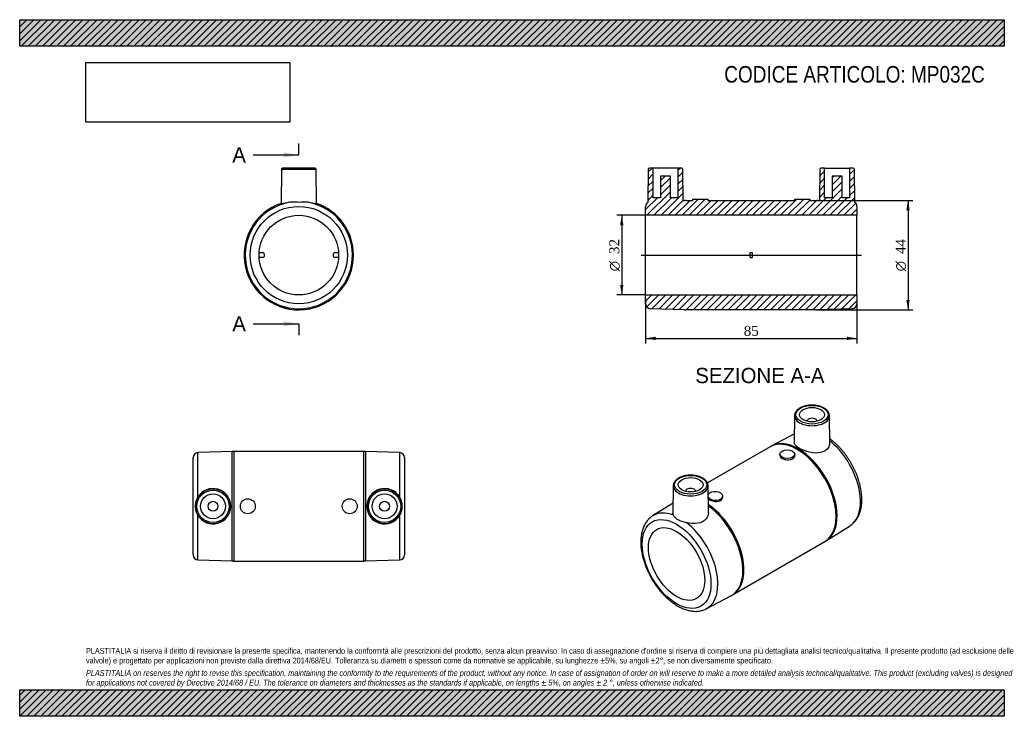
# Model space of a CAD drawing. Header units: millimetres. Extents: x 0 to 396, y 0 to 280.
import ezdxf
from ezdxf.enums import TextEntityAlignment as Align
from ezdxf.lldxf.tags import DXFTag

# ---------------------------------------------------------------- set-up
doc = ezdxf.new("R2010")
doc.units = ezdxf.units.MM
doc.header["$LTSCALE"] = 1.333333
for name, color, linetype in [('Default', 7, 'Continuous'), ('DV4_Default', 7, 'Continuous'), ('MP032C', 7, 'Continuous')]:
    doc.layers.add(name, color=color, linetype=linetype)
doc.styles.add('SEACAD_Solid_Edge_ANSI', font='seans.ttf')
doc.styles.add('SEACAD_Solid_Edge_ANSI1_Symbols', font='semeca1.ttf')
doc.styles.add('SEACAD_Times_New_Roman', font='times.ttf')
tags = doc.linetypes.add('CENTER2', pattern=[28.575, 19.05, -3.175, 3.175, -3.175]).pattern_tags.tags
tags[10:11] = [DXFTag(74, 4), DXFTag(75, 0), DXFTag(340, '0'), DXFTag(46, 0.0), DXFTag(50, 0.0), DXFTag(44, 0.0), DXFTag(45, 0.0)]
tags[8:9] = [DXFTag(74, 4), DXFTag(75, 0), DXFTag(340, '0'), DXFTag(46, 0.0), DXFTag(50, 0.0), DXFTag(44, 0.0), DXFTag(45, 0.0)]
tags[6:7] = [DXFTag(74, 4), DXFTag(75, 0), DXFTag(340, '0'), DXFTag(46, 0.0), DXFTag(50, 0.0), DXFTag(44, 0.0), DXFTag(45, 0.0)]
tags[4:5] = [DXFTag(74, 4), DXFTag(75, 0), DXFTag(340, '0'), DXFTag(46, 0.0), DXFTag(50, 0.0), DXFTag(44, 0.0), DXFTag(45, 0.0)]
doc.dimstyles.new('ANSImm', dxfattribs={"dimtxt": 4, "dimasz": 4, "dimexe": 2, "dimexo": 0, "dimgap": 1, "dimtad": 1, "dimdsep": 46, "dimtxsty": 'SEACAD_Times_New_Roman', "dimblk1": '_SE_FILLED', "dimblk2": '_SE_FILLED', "dimsah": 1, "dimcen": 2, "dimazin": 0, "dimtfac": 0.85, "dimtdec": 3, "dimtofl": 0, "dimtmove": 0, "dimatfit": 3, "dimfxl": 1, "dimarcsym": 0})
picture_1 = doc.add_image_def('image1.jpg', size_in_pixel=(4302, 1260))

# ---------------------------------------------------------------- blocks, each defined once
blk = doc.blocks.new('SE')
at = {"layer": 'MP032C', "color": 7, "linetype": 'Continuous'}
for p, q in [((105.25, 219.88), (105.13, 205.92)), ((105.25, 219.88), (119.26, 219.88)), ((118.76, 220.37), (105.75, 220.37)), ((119.38, 205.92), (119.26, 219.88)), ((96.28, 186.37), (97.78, 186.37)), ((126.72, 186.37), (128.22, 186.37)), ((97.78, 184.37), (96.28, 184.37)), ((98.28, 185.87), (98.28, 184.87)), ((126.22, 184.87), (126.22, 185.87)), ((128.22, 184.37), (126.72, 184.37))]:
    blk.add_line(p, q, dxfattribs=at)
for radius in [19.56, 16]:
    blk.add_circle((112.25, 185.37), radius, dxfattribs=at)
for centre, radius, start, end in [((105.75, 219.87), 0.5, 90, 179.5), ((118.76, 219.87), 0.5, 0.5, 90), ((112.25, 185.37), 22, 108.8934, 360), ((112.25, 185.37), 21.99, 108.9024, 360), ((112.25, 185.37), 21.56, 99.9731, 80.0269), ((112.25, 185.37), 22, 0, 71.1066), ((112.25, 185.37), 21.99, 0, 71.0976), ((97.78, 185.87), 0.5, 0, 90), ((126.72, 185.87), 0.5, 90, 180), ((97.78, 184.87), 0.5, 270, 0), ((126.72, 184.87), 0.5, 180, 270)]:
    blk.add_arc(centre, radius, start, end, dxfattribs=at)
for points, knots in [([(108.52, 206.61), (107.21, 206.4), (106.18, 206.13), (105.29, 205.92), (105.13, 205.9), (105.13, 205.93)], [0, 0, 0, 0, 0.125, 0.125, 0.196419, 0.196419, 0.196419, 0.196419]), ([(115.99, 206.61), (114.87, 206.78), (113.57, 206.59), (111.59, 206.59), (110.94, 206.63), (109.68, 206.68), (109.08, 206.69), (108.52, 206.61)], [0, 0, 0, 0, 0.5, 0.5, 0.75, 0.75, 1, 1, 1, 1]), ([(119.38, 205.93), (119.38, 205.9), (119.21, 205.92), (118.32, 206.13), (117.3, 206.4), (115.99, 206.61)], [0.8036267, 0.8036267, 0.8036267, 0.8036267, 0.875, 0.875, 1, 1, 1, 1])]:
    blk.add_open_spline(points, degree=3, knots=knots, dxfattribs=at)
blk = doc.blocks.new('SE1')
at = {"layer": 'MP032C', "color": 7, "linetype": 'Continuous'}
for p, q in [((311.64, 120.86), (311.53, 110.09)), ((325.77, 109.83), (325.65, 120.86)), ((316.65, 118.62), (316.65, 118.59)), ((320.65, 118.59), (320.65, 118.62)), ((311.56, 113.5), (302.46, 108.7)), ((301.77, 108.32), (276.61, 93.79)), ((305.75, 105.32), (305.75, 104.82)), ((311.75, 104.82), (311.75, 105.32)), ((262.85, 92.69), (262.73, 81.66)), ((276.97, 81.93), (276.86, 92.69)), ((267.85, 90.46), (267.85, 90.42)), ((271.85, 90.42), (271.85, 90.46)), ((282.75, 88.09), (282.75, 88.58)), ((262.78, 85.72), (254.55, 80.55)), ((324.44, 70.62), (333.95, 76.6)), ((286.73, 48.83), (323.77, 70.21)), ((276.11, 43.21), (286.04, 48.45))]:
    blk.add_line(p, q, dxfattribs=at)
for centre, radius, start, end in [((314.07, 87.31), 24.34, 118.4805, 120.3468), ((318.42, 80), 11.14, 298.6516, 302.7191), ((282.93, 54.87), 7.12, 295.8391, 302.218)]:
    blk.add_arc(centre, radius, start, end, dxfattribs=at)
for centre, major_axis in [((318.65, 121.24), (-6.5, 0)), ((318.65, 121.24), (-5, 0)), ((308.75, 105.32), (-3, 0)), ((269.85, 93.07), (-6.5, 0)), ((269.85, 93.07), (5, 0)), ((264.2, 61.22), (9.78, -16.94)), ((264.2, 61.22), (8, -13.86))]:
    blk.add_ellipse(centre, major_axis=major_axis, ratio=0.57735, dxfattribs=at)
for centre, major_axis, start_param, end_param in [((318.65, 120.83), (7, 0), 3.135422, 6.283185), ((318.65, 118.62), (-2, 0), 3.112862, 6.283185), ((318.65, 120.83), (7, 0), 0, 0.006171), ((318.65, 118.62), (-2, 0), 0, 0.02873), ((312.77, 89.27), (11, -19.05), 0, 3.141593), ((313.21, 89.52), (-11, 19.04), 3.163707, 6.261033), ((322.93, 95.13), (10.78, -18.67), 0.022099, 2.169829), ((269.85, 92.66), (7, 0), 3.135422, 6.283185), ((269.85, 90.46), (2, 0), 0, 3.170323), ((269.85, 92.66), (7, 0), 0, 0.006171), ((269.85, 90.46), (2, 0), 6.254455, 6.283185), ((279.75, 88.58), (3, 0), 0, 2.831603), ((279.75, 88.58), (3, 0), 3.463924, 6.283185), ((275.73, 67.88), (-11, 19.05), 3.141572, 5.420083), ((275.29, 67.63), (11, -19.04), 0, 2.249533), ((265.57, 62.02), (10.78, -18.67), 2.530258, 3.163197), ((265.57, 62.02), (10.78, -18.67), -0.022099, 2.182131), ((275.29, 67.63), (11, -19.04), 6.261086, 6.283185), ((265.57, 62.02), (10.78, -18.67), -6.307745, -6.305284)]:
    blk.add_ellipse(centre, major_axis=major_axis, ratio=0.57735, start_param=start_param, end_param=end_param, dxfattribs=at)
for points, knots in [([(325.65, 120.85), (325.64, 121), (325.63, 121.26), (325.52, 121.69), (325.35, 122.1), (325.12, 122.49), (324.82, 122.87), (324.47, 123.23), (324.05, 123.57), (323.58, 123.88), (323.06, 124.15), (322.5, 124.4), (321.91, 124.61), (321.28, 124.79), (320.63, 124.92), (319.96, 125.02), (319.27, 125.07), (318.58, 125.09), (317.89, 125.07), (317.21, 125), (316.55, 124.9), (315.9, 124.76), (315.27, 124.58), (314.68, 124.36), (314.13, 124.11), (313.62, 123.82), (313.15, 123.5), (312.74, 123.15), (312.39, 122.78), (312.1, 122.38), (311.88, 121.97), (311.73, 121.55), (311.65, 121.16), (311.65, 120.94), (311.65, 120.84)], [0, 0, 0, 0, 0.029504, 0.059505, 0.089683, 0.120234, 0.15125, 0.182707, 0.2145, 0.246499, 0.278592, 0.310693, 0.34276, 0.374782, 0.406759, 0.4387, 0.470614, 0.502514, 0.534414, 0.566325, 0.598258, 0.630228, 0.662248, 0.694331, 0.726484, 0.75871, 0.790994, 0.823287, 0.855491, 0.887472, 0.919075, 0.95018, 0.98077, 1, 1, 1, 1]), ([(333.95, 76.61), (334.17, 76.75), (334.55, 77), (335.14, 77.49), (335.68, 78.03), (336.19, 78.62), (336.66, 79.27), (337.08, 79.96), (337.46, 80.71), (337.79, 81.5), (338.07, 82.33), (338.31, 83.21), (338.49, 84.13), (338.62, 85.09), (338.7, 86.07), (338.73, 87.09), (338.7, 88.12), (338.63, 89.18), (338.5, 90.26), (338.33, 91.35), (338.1, 92.45), (337.83, 93.56), (337.51, 94.67), (337.15, 95.78), (336.74, 96.89), (336.3, 97.99), (335.8, 99.08), (335.27, 100.16), (334.71, 101.23), (334.1, 102.28), (333.46, 103.3), (332.79, 104.3), (332.09, 105.27), (331.36, 106.21), (330.61, 107.12), (329.83, 107.99), (329.02, 108.82), (328.2, 109.61), (327.36, 110.35), (326.54, 111.02), (326, 111.43), (325.75, 111.61)], [0, 0, 0, 0, 0.0160207, 0.0331655, 0.0503638, 0.0676649, 0.0851097, 0.1027272, 0.1205328, 0.1385275, 0.1566992, 0.1750252, 0.1934763, 0.2120211, 0.2306299, 0.2492765, 0.2679403, 0.2866019, 0.3052515, 0.3238831, 0.3424937, 0.3610824, 0.3796497, 0.3981972, 0.416727, 0.435242, 0.453745, 0.4722393, 0.4907281, 0.5092149, 0.5277029, 0.5461946, 0.5646933, 0.5832025, 0.6017257, 0.6202661, 0.638827, 0.6574113, 0.6760217, 0.6946599, 0.7108434, 0.7108434, 0.7108434, 0.7108434]), ([(325.76, 109.83), (325.77, 109.14), (325.57, 108.45), (324.55, 106.93), (323.44, 106.25), (320.76, 105.7), (319.18, 105.8), (316.17, 106.49), (314.71, 107.07), (312.52, 108.33), (311.8, 109.01), (311.55, 109.8), (311.53, 109.94), (311.53, 110.09)], [0.0439579, 0.0439579, 0.0439579, 0.0439579, 0.125, 0.125, 0.25, 0.25, 0.375, 0.375, 0.5, 0.5, 0.625, 0.625, 0.6528169, 0.6528169, 0.6528169, 0.6528169]), ([(305.75, 104.82), (305.75, 104.41), (306.07, 104), (307.18, 103.36), (307.96, 103.14), (309.53, 103.05), (310.3, 103.19), (311.43, 103.84), (311.75, 104.33), (311.75, 104.82), (311.75, 104.82), (311.75, 104.82)], [0.3750529, 0.3750529, 0.3750529, 0.3750529, 0.5, 0.5, 0.625, 0.625, 0.75, 0.75, 0.875, 0.875, 0.8751415, 0.8751415, 0.8751415, 0.8751415]), ([(276.86, 92.68), (276.85, 92.83), (276.84, 93.1), (276.73, 93.52), (276.56, 93.93), (276.33, 94.32), (276.03, 94.7), (275.68, 95.06), (275.26, 95.4), (274.79, 95.71), (274.27, 95.99), (273.71, 96.23), (273.12, 96.44), (272.49, 96.62), (271.84, 96.75), (271.16, 96.85), (270.48, 96.91), (269.79, 96.92), (269.1, 96.9), (268.42, 96.83), (267.75, 96.73), (267.11, 96.59), (266.48, 96.41), (265.89, 96.19), (265.34, 95.94), (264.83, 95.65), (264.36, 95.33), (263.95, 94.98), (263.6, 94.61), (263.31, 94.21), (263.09, 93.8), (262.94, 93.38), (262.86, 92.99), (262.86, 92.77), (262.86, 92.67)], [0, 0, 0, 0, 0.029504, 0.059505, 0.089683, 0.120234, 0.15125, 0.182707, 0.2145, 0.246499, 0.278592, 0.310693, 0.34276, 0.374782, 0.406759, 0.4387, 0.470614, 0.502514, 0.534414, 0.566325, 0.598258, 0.630228, 0.662248, 0.694331, 0.726484, 0.75871, 0.790994, 0.823287, 0.855491, 0.887472, 0.919075, 0.95018, 0.98077, 1, 1, 1, 1]), ([(276.91, 87.58), (277.06, 87.35), (277.31, 87.13), (278.19, 86.62), (278.97, 86.4), (280.53, 86.31), (281.31, 86.45), (282.44, 87.1), (282.75, 87.59), (282.75, 88.08), (282.75, 88.09), (282.75, 88.09)], [0.4267319, 0.4267319, 0.4267319, 0.4267319, 0.5, 0.5, 0.625, 0.625, 0.75, 0.75, 0.875, 0.875, 0.8751415, 0.8751415, 0.8751415, 0.8751415]), ([(254.56, 80.55), (254.34, 80.4), (253.96, 80.15), (253.36, 79.66), (252.82, 79.12), (252.31, 78.53), (251.84, 77.88), (251.42, 77.19), (251.04, 76.44), (250.71, 75.65), (250.43, 74.82), (250.19, 73.94), (250.01, 73.02), (249.88, 72.07), (249.8, 71.08), (249.77, 70.07), (249.8, 69.03), (249.87, 67.97), (250, 66.89), (250.17, 65.8), (250.4, 64.7), (250.67, 63.59), (250.99, 62.48), (251.35, 61.37), (251.76, 60.26), (252.21, 59.16), (252.7, 58.07), (253.23, 56.99), (253.79, 55.92), (254.4, 54.87), (255.04, 53.85), (255.71, 52.85), (256.41, 51.88), (257.14, 50.94), (257.89, 50.03), (258.67, 49.16), (259.48, 48.33), (260.3, 47.54), (261.14, 46.8), (262, 46.1), (262.87, 45.45), (263.75, 44.85), (264.64, 44.31), (265.53, 43.83), (266.43, 43.4), (267.34, 43.03), (268.24, 42.73), (269.13, 42.49), (270.01, 42.32), (270.88, 42.21), (271.74, 42.17), (272.57, 42.2), (273.38, 42.3), (274.16, 42.46), (274.91, 42.68), (275.56, 42.93), (275.91, 43.12), (276.07, 43.2)], [0, 0, 0, 0, 0.016305, 0.033456, 0.050659, 0.067966, 0.085417, 0.10304, 0.120852, 0.138852, 0.15703, 0.175362, 0.193819, 0.21237, 0.230985, 0.249638, 0.268308, 0.286975, 0.305631, 0.324269, 0.342886, 0.36148, 0.380054, 0.398607, 0.417143, 0.435664, 0.454174, 0.472674, 0.491169, 0.509662, 0.528156, 0.546654, 0.565158, 0.583674, 0.602203, 0.62075, 0.639317, 0.657907, 0.676523, 0.695168, 0.713841, 0.732542, 0.75127, 0.770017, 0.788774, 0.807522, 0.826239, 0.844897, 0.863463, 0.881903, 0.900182, 0.918274, 0.936164, 0.95385, 0.971348, 0.988689, 1, 1, 1, 1]), ([(268.21, 77.83), (267.89, 77.91), (267.58, 77.98), (266.97, 78.13), (266.67, 78.2), (266.09, 78.36), (265.82, 78.45), (265.3, 78.66), (265.05, 78.78), (264.58, 79.04), (264.37, 79.19), (263.98, 79.51), (263.8, 79.69), (263.48, 80.04), (263.34, 80.22), (263.1, 80.56), (263, 80.73), (262.93, 80.88)], [0, 0, 0, 0, 0.125, 0.125, 0.25, 0.25, 0.375, 0.375, 0.5, 0.5, 0.625, 0.625, 0.75, 0.75, 0.875, 0.875, 1, 1, 1, 1]), ([(276.97, 81.93), (276.98, 81.04), (276.69, 80.15), (275.33, 78.46), (274.15, 77.82), (271.29, 77.32), (269.71, 77.45), (268.21, 77.83)], [0.6503314, 0.6503314, 0.6503314, 0.6503314, 0.75, 0.75, 0.875, 0.875, 1, 1, 1, 1])]:
    blk.add_open_spline(points, degree=3, knots=knots, dxfattribs=at)
blk.add_open_spline([(262.93, 80.88), (262.8, 81.14), (262.73, 81.39), (262.74, 81.65)], degree=3, dxfattribs=at)
blk = doc.blocks.new('SE2')
at = {"layer": 'MP032C', "color": 7, "linetype": 'Continuous'}
for p, q in [((69.75, 64.86), (69.75, 103.98)), ((85.44, 106.41), (71.69, 105.98)), ((71.69, 88.15), (71.69, 105.98)), ((85.44, 62.43), (85.44, 106.41)), ((86.06, 106.42), (86.06, 62.42)), ((138.44, 106.42), (86.06, 106.42)), ((138.44, 62.42), (138.44, 106.42)), ((139.06, 106.41), (139.06, 62.43)), ((152.81, 105.98), (139.06, 106.41)), ((152.81, 105.98), (152.81, 88.15)), ((154.75, 103.98), (154.75, 64.86)), ((71.69, 62.86), (71.69, 80.69)), ((152.81, 80.69), (152.81, 62.86)), ((71.69, 62.86), (85.44, 62.43)), ((86.06, 62.42), (138.44, 62.42)), ((139.06, 62.43), (152.81, 62.86))]:
    blk.add_line(p, q, dxfattribs=at)
for centre, radius in [((77.75, 84.42), 7), ((146.75, 84.42), 7), ((77.75, 84.42), 6.5), ((77.75, 84.42), 5), ((91.75, 84.42), 3), ((132.75, 84.42), 3), ((146.75, 84.42), 6.5), ((146.75, 84.42), 5), ((77.75, 84.42), 2), ((146.75, 84.42), 2)]:
    blk.add_circle(centre, radius, dxfattribs=at)
for centre, radius, start, end in [((71.75, 103.98), 2, 91.7899, 180), ((86.06, 86.42), 20, 90, 91.7899), ((138.44, 86.42), 20, 88.2101, 90), ((152.75, 103.98), 2, 0, 88.2101), ((77.75, 84.42), 7.12, 211.6423, 148.3577), ((146.75, 84.42), 7.12, 31.6423, 328.3577), ((77.75, 84.42), 7.12, 148.3721, 211.6279), ((146.75, 84.42), 7.12, 328.3721, 31.6279), ((71.75, 64.86), 2, 180, 268.2101), ((152.75, 64.86), 2, 271.7899, 0), ((86.06, 82.42), 20, 268.2101, 270), ((138.44, 82.42), 20, 270, 271.7899)]:
    blk.add_arc(centre, radius, start, end, dxfattribs=at)
blk = doc.blocks.new('SE4')
at = {"color": 7, "linetype": 'Continuous', "style": 'SEACAD_Solid_Edge_ANSI'}
blk.add_text('A', height=6.13, dxfattribs=at).set_placement((85.51, 228.72), align=Align.TOP_LEFT)
blk = doc.blocks.new('SE5')
at = {"color": 7, "linetype": 'Continuous', "style": 'SEACAD_Solid_Edge_ANSI'}
blk.add_text('A', height=6.13, dxfattribs=at).set_placement((85.51, 160.83), align=Align.TOP_LEFT)
blk = doc.blocks.new('SEANNOT_GROUP')
at = {"linetype": 'Continuous'}
blk.add_hatch(color=7, dxfattribs=at).paths.add_polyline_path([(106.12, 224.63), (112.25, 225.65), (106.12, 226.67)])
at = {"color": 7, "linetype": 'Continuous'}
blk.add_lwpolyline([(93.85, 225.65), (112.25, 225.65)], dxfattribs=at)
blk = doc.blocks.new('SEANNOT_GROUP1')
at = {"linetype": 'Continuous'}
blk.add_hatch(color=7, dxfattribs=at).paths.add_polyline_path([(106.12, 156.74), (112.25, 157.76), (106.12, 158.79)])
at = {"color": 7, "linetype": 'Continuous'}
blk.add_lwpolyline([(93.85, 157.76), (112.25, 157.76)], dxfattribs=at)
blk = doc.blocks.new('SE3')
at = {"layer": 'Default', "color": 7, "linetype": 'CENTER2'}
for p, q in [((112.25, 225.65), (112.25, 230.25)), ((112.25, 157.76), (112.25, 153.16))]:
    blk.add_line(p, q, dxfattribs=at)
at = {"layer": 'Default', "color": 7, "linetype": 'CENTER2', "const_width": 0.0001}
blk.add_lwpolyline([(112.25, 225.65), (112.25, 157.76)], dxfattribs=at)
at = {"layer": 'Default'}
for name in ['SE4', 'SEANNOT_GROUP', 'SE5', 'SEANNOT_GROUP1']:
    blk.add_blockref(name, (0, 0), dxfattribs=at)
blk = doc.blocks.new('SE6')
at = {"layer": 'MP032C', "linetype": 'Continuous'}
h = blk.add_hatch(dxfattribs=at)
h.set_pattern_fill('LINE', scale=0.62992, angle=45, style=0)
edge = h.paths.add_edge_path()
edge.add_arc((334.75, 204.93), 2, 0, 55.9348)
edge.add_line((335.87, 206.59), (335.75, 219.88))
edge.add_arc((335.25, 219.87), 0.5, 0.5, 90)
edge.add_line((335.25, 220.37), (333.75, 220.37))
edge.add_line((333.75, 220.37), (333.75, 208.37))
edge.add_line((333.75, 208.37), (330.75, 208.37))
edge.add_line((330.75, 208.37), (330.75, 217.17))
edge.add_line((330.75, 217.17), (326.75, 217.17))
edge.add_line((326.75, 217.17), (326.75, 208.37))
edge.add_line((326.75, 208.37), (323.75, 208.37))
edge.add_line((323.75, 208.37), (323.75, 220.37))
edge.add_line((323.75, 220.37), (322.25, 220.37))
edge.add_arc((322.25, 219.87), 0.5, 90, 179.5)
edge.add_line((321.75, 219.88), (321.64, 207.34))
edge.add_line((321.64, 207.34), (321.06, 207.36))
edge.add_arc((320.44, 187.37), 20, 88.2101, 90)
edge.add_line((320.44, 207.37), (317.75, 207.37))
edge.add_line((317.75, 207.37), (317.75, 207.87))
edge.add_line((317.75, 207.87), (311.75, 207.87))
edge.add_line((311.75, 207.87), (311.75, 207.37))
edge.add_line((311.75, 207.37), (276.75, 207.37))
edge.add_line((276.75, 207.37), (276.75, 207.87))
edge.add_line((276.75, 207.87), (270.75, 207.87))
edge.add_line((270.75, 207.87), (270.75, 207.37))
edge.add_line((270.75, 207.37), (268.06, 207.37))
edge.add_arc((268.06, 187.37), 20, 90, 91.7899)
edge.add_line((267.44, 207.36), (266.86, 207.34))
edge.add_line((266.86, 207.34), (266.75, 219.88))
edge.add_arc((266.25, 219.87), 0.5, 0.5, 90)
edge.add_line((266.25, 220.37), (264.75, 220.37))
edge.add_line((264.75, 220.37), (264.75, 208.37))
edge.add_line((264.75, 208.37), (261.75, 208.37))
edge.add_line((261.75, 208.37), (261.75, 217.17))
edge.add_line((261.75, 217.17), (257.75, 217.17))
edge.add_line((257.75, 217.17), (257.75, 208.37))
edge.add_line((257.75, 208.37), (254.75, 208.37))
edge.add_line((254.75, 208.37), (254.75, 220.37))
edge.add_line((254.75, 220.37), (253.25, 220.37))
edge.add_arc((253.25, 219.87), 0.5, 90, 179.5)
edge.add_line((252.75, 219.88), (252.63, 206.59))
edge.add_arc((253.75, 204.93), 2, 124.0652, 180)
edge.add_line((251.75, 204.93), (251.75, 201.37))
edge.add_line((251.75, 201.37), (336.75, 201.37))
edge.add_line((336.75, 201.37), (336.75, 204.93))
h = blk.add_hatch(dxfattribs=at)
h.set_pattern_fill('LINE', scale=0.62992, angle=45, style=0)
edge = h.paths.add_edge_path()
edge.add_line((251.75, 169.37), (251.75, 165.81))
edge.add_arc((253.75, 165.81), 2, 180, 268.2101)
edge.add_line((253.69, 163.81), (267.44, 163.38))
edge.add_arc((268.06, 183.37), 20, 268.2101, 270)
edge.add_line((268.06, 163.37), (320.44, 163.37))
edge.add_arc((320.44, 183.37), 20, 270, 271.7899)
edge.add_line((321.06, 163.38), (334.81, 163.81))
edge.add_arc((334.75, 165.81), 2, 271.7899, 360)
edge.add_line((336.75, 165.81), (336.75, 169.37))
edge.add_line((336.75, 169.37), (251.75, 169.37))
at = {"layer": 'DV4_Default', "color": 7, "linetype": 'CENTER2'}
blk.add_line((250, 185.37), (338.5, 185.37), dxfattribs=at)
at = {"layer": 'MP032C', "color": 7, "linetype": 'Continuous'}
for p, q in [((252.75, 219.88), (252.63, 206.59)), ((254.75, 220.37), (253.25, 220.37)), ((264.75, 220.37), (254.75, 220.37)), ((254.75, 208.37), (254.75, 220.37)), ((264.75, 220.37), (264.75, 208.37)), ((266.25, 220.37), (264.75, 220.37)), ((266.86, 207.34), (266.75, 219.88)), ((321.75, 219.88), (321.64, 207.34)), ((323.75, 220.37), (322.25, 220.37)), ((323.75, 220.37), (333.75, 220.37)), ((323.75, 208.37), (323.75, 220.37)), ((335.25, 220.37), (333.75, 220.37)), ((333.75, 220.37), (333.75, 208.37)), ((335.87, 206.59), (335.75, 219.88)), ((257.75, 217.17), (257.75, 208.37)), ((261.75, 217.17), (257.75, 217.17)), ((261.75, 208.37), (261.75, 217.17)), ((330.75, 217.17), (326.75, 217.17)), ((326.75, 217.17), (326.75, 208.37)), ((330.75, 208.37), (330.75, 217.17)), ((257.75, 208.37), (254.75, 208.37)), ((264.75, 208.37), (261.75, 208.37)), ((266.86, 207.34), (267.44, 207.36)), ((268.06, 207.37), (270.75, 207.37)), ((270.75, 207.87), (276.75, 207.87)), ((270.75, 207.37), (270.75, 207.87)), ((276.75, 207.87), (276.75, 207.37)), ((276.75, 207.37), (311.75, 207.37)), ((311.75, 207.87), (317.75, 207.87)), ((311.75, 207.37), (311.75, 207.87)), ((317.75, 207.87), (317.75, 207.37)), ((317.75, 207.37), (320.44, 207.37)), ((321.06, 207.36), (321.64, 207.34)), ((326.75, 208.37), (323.75, 208.37)), ((333.75, 208.37), (330.75, 208.37)), ((251.75, 201.37), (251.75, 204.93)), ((336.75, 204.93), (336.75, 201.37)), ((251.75, 169.37), (251.75, 201.37)), ((336.75, 201.37), (251.75, 201.37)), ((336.75, 169.37), (336.75, 201.37)), ((293.75, 186.37), (294.75, 186.37)), ((293.75, 185.87), (293.75, 186.37)), ((294.75, 185.87), (294.75, 186.37)), ((293.75, 184.87), (293.75, 185.87)), ((293.75, 184.37), (293.75, 184.87)), ((293.75, 184.37), (294.75, 184.37)), ((294.75, 184.87), (294.75, 185.87)), ((294.75, 184.37), (294.75, 184.87)), ((251.75, 169.37), (336.75, 169.37)), ((251.75, 165.81), (251.75, 169.37)), ((336.75, 169.37), (336.75, 165.81)), ((267.44, 163.38), (253.69, 163.81)), ((320.44, 163.37), (268.06, 163.37)), ((334.81, 163.81), (321.06, 163.38))]:
    blk.add_line(p, q, dxfattribs=at)
for centre, radius, start, end in [((253.25, 219.87), 0.5, 90, 179.5), ((266.25, 219.87), 0.5, 0.5, 90), ((322.25, 219.87), 0.5, 90, 179.5), ((335.25, 219.87), 0.5, 0.5, 90), ((253.75, 204.93), 2, 124.0652, 180), ((268.06, 187.37), 20, 90, 91.7899), ((320.44, 187.37), 20, 88.2101, 90), ((334.75, 204.93), 2, 0, 55.9348), ((253.75, 165.81), 2, 180, 268.2101), ((268.06, 183.37), 20, 268.2101, 270), ((320.44, 183.37), 20, 270, 271.7899), ((334.75, 165.81), 2, 271.7899, 0)]:
    blk.add_arc(centre, radius, start, end, dxfattribs=at)
blk = doc.blocks.new('DMBLK9')
at = {"layer": 'Default', "linetype": 'Continuous'}
for points in [[(255.75, 151.24), (255.75, 152.57), (251.75, 151.91)], [(332.75, 151.24), (336.75, 151.91), (332.75, 152.57)]]:
    blk.add_hatch(color=7, dxfattribs=at).paths.add_polyline_path(points)
at = {"layer": 'Default', "color": 7, "linetype": 'Continuous'}
for p, q in [((251.75, 167.59), (251.75, 149.91)), ((336.75, 167.59), (336.75, 149.91)), ((251.75, 151.91), (336.75, 151.91))]:
    blk.add_line(p, q, dxfattribs=at)
at = {"layer": 'Default', "color": 7, "linetype": 'Continuous', "style": 'SEACAD_Times_New_Roman'}
blk.add_text('85', height=4, dxfattribs=at).set_placement((291.22, 156.91), align=Align.TOP_LEFT)
blk = doc.blocks.new('_SE_FILLED')
at = {"color": 0}
blk.add_line((0, 0), (-1, 0), dxfattribs=at)
blk.add_solid([(0, 0), (-1, -0.1665), (-1, 0.1665), (0, 0)], dxfattribs=at)
blk = doc.blocks.new('GDimGGroup')
at = {"layer": 'Default', "linetype": 'Continuous'}
for points in [[(357.94, 203.37), (357.27, 207.37), (356.6, 203.37)], [(357.94, 167.37), (356.6, 167.37), (357.27, 163.37)]]:
    blk.add_hatch(color=7, dxfattribs=at).paths.add_polyline_path(points)
at = {"layer": 'Default', "color": 7, "linetype": 'Continuous'}
for p, q in [((320.44, 207.37), (359.27, 207.37)), ((357.27, 207.37), (357.27, 163.37)), ((320.44, 163.37), (359.27, 163.37))]:
    blk.add_line(p, q, dxfattribs=at)
for s, style, p in [('44', 'SEACAD_Times_New_Roman', (352.27, 185.82)), ('O', 'SEACAD_Solid_Edge_ANSI1_Symbols', (352.27, 178.86))]:
    blk.add_text(s, height=4, rotation=90, dxfattribs=dict(at, style=style)).set_placement(p, align=Align.TOP_LEFT)
blk = doc.blocks.new('GDimGGroup1')
at = {"layer": 'Default', "linetype": 'Continuous'}
for points in [[(241.48, 197.37), (242.82, 197.37), (242.15, 201.37)], [(241.48, 173.37), (242.15, 169.37), (242.82, 173.37)]]:
    blk.add_hatch(color=7, dxfattribs=at).paths.add_polyline_path(points)
at = {"layer": 'Default', "color": 7, "linetype": 'Continuous'}
for p, q in [((251.75, 201.37), (240.15, 201.37)), ((242.15, 201.37), (242.15, 169.37)), ((251.75, 169.37), (240.15, 169.37))]:
    blk.add_line(p, q, dxfattribs=at)
for s, style, p in [('32', 'SEACAD_Times_New_Roman', (237.15, 185.82)), ('O', 'SEACAD_Solid_Edge_ANSI1_Symbols', (237.15, 178.86))]:
    blk.add_text(s, height=4, rotation=90, dxfattribs=dict(at, style=style)).set_placement(p, align=Align.TOP_LEFT)

msp = doc.modelspace()

# ---------------------------------------------------------------- hatches: boundary and pattern name
at = {"layer": 'Default', "linetype": 'Continuous'}
h = msp.add_hatch(dxfattribs=at)
h.set_pattern_fill('LINE', scale=0.62992, angle=45, style=0)
h.paths.add_polyline_path([(396, 269.333), (396, 280), (0, 280), (0, 269.333)])
for points in [[(396, 269.333), (396, 280), (0, 280), (0, 269.333)], [(396, 0), (396, 10.667), (0, 10.667), (0, 0)]]:
    msp.add_hatch(color=7, dxfattribs=at).paths.add_polyline_path(points)
h = msp.add_hatch(dxfattribs=at)
h.set_pattern_fill('LINE', scale=0.62992, angle=45, style=0)
h.paths.add_polyline_path([(396, 0), (396, 10.667), (0, 10.667), (0, 0)])

# ---------------------------------------------------------------- linework, layer by layer
at = {"layer": 'Default', "color": 7, "linetype": 'Continuous'}
for p, q in [((0, 280), (396, 280)), ((0, 269.333), (0, 280)), ((396, 280), (396, 269.333)), ((396, 269.333), (0, 269.333)), ((0, 10.667), (396, 10.667)), ((0, 0), (0, 10.667)), ((396, 10.667), (396, 0)), ((396, 0), (0, 0))]:
    msp.add_line(p, q, dxfattribs=at)

# ---------------------------------------------------------------- block references
at = {"layer": 'Default'}
for name in ['SE3', 'SE', 'SE6', 'GDimGGroup', 'GDimGGroup1', 'SE1', 'SE2']:
    msp.add_blockref(name, (0, 0), dxfattribs=at)

# ---------------------------------------------------------------- texts
at = {"layer": 'Default', "color": 7, "linetype": 'Continuous', "style": 'SEACAD_Solid_Edge_ANSI'}
msp.add_text('SEZIONE A-A', height=6.13333, dxfattribs=at).set_placement((271.715, 140.054), align=Align.TOP_LEFT)
at = {"layer": 'Default', "attachment_point": 1}
for s, insert, char_height, width in [('{\\fArial Narrow|b0||i0||c0|p34;\\C7;\\H6.666666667;\\W1.;CODICE ARTICOLO: MP032C}', (283.36, 261.378), 6.66667, 105.7328), ("{\\fArial Narrow|b0||i0||c0|p34;\\C7;\\H2.333333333;\\W1.;PLASTITALIA si riserva il diritto di revisionare la presente specifica, mantenendo la conformità alle prescrizioni del prodotto, senza alcun preavviso. In caso di assegnazione d'ordine si riserva di compiere una più dettagliata analisi tecnico/qualitativa. Il presente prodotto (ad esclusione delle \\P}{\\fArial Narrow|b0||i0||c0|p34;\\C7;\\H2.333333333;\\W1.;valvole) è progettato per applicazioni non previste dalla direttiva 2014/68/EU. Tolleranza su diametri e spessori come da normative se applicabile, su lunghezze ±5%, su angoli ±2°, se non diversamente specificato.\\P}{\\fArial Narrow|b0||i0||c0|p34;\\C7;\\H0.6666666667;\\W1.;   \\P}{\\fArial Narrow|b0||i1||c0|p34;\\C7;\\H2.333333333;\\W1.;PLASTITALIA on reserves the right to revise this specification, maintaining the conformity to the requirements of the product, without any notice. In case of assignation of order on will reserve to make a more detailed analysis technical/qualitative. This product (excluding valves) is designed \\P}{\\fArial Narrow|b0||i1||c0|p34;\\C7;\\H2.333333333;\\W1.;for applications not covered by Directive 2014/68 / EU. The tolerance on diameters and thicknesses as the standards if applicable, on lengths ± 5%, on angles ± 2 °, unless otherwise indicated.\\P}", (26.667, 27.47), 2.333333, 342.66667)]:
    msp.add_mtext(s, dxfattribs=dict(at, insert=insert, char_height=char_height, width=width))

# ---------------------------------------------------------------- dimensions: what is measured, and where the dimension line sits
at = {"layer": 'Default', "color": 7, "linetype": 'Continuous'}
dim = msp.add_linear_dim(base=(251.75, 151.907), p1=(251.75, 167.592), p2=(336.75, 167.592), angle=0, text='\\A1;<>', dimstyle='ANSImm', dxfattribs=at)
dim.commit()
dim.dimension.update_dxf_attribs({"geometry": 'DMBLK9', "text_midpoint": (294.25, 151.907), "dimtype": 161})

# ---------------------------------------------------------------- pictures from other files: only their frames are drawn
image = msp.add_image(picture_1, insert=(26.667, 238.804), size_in_units=(81.943, 24))
image.dxf.flags = 7

doc.saveas('drawing.dxf')
